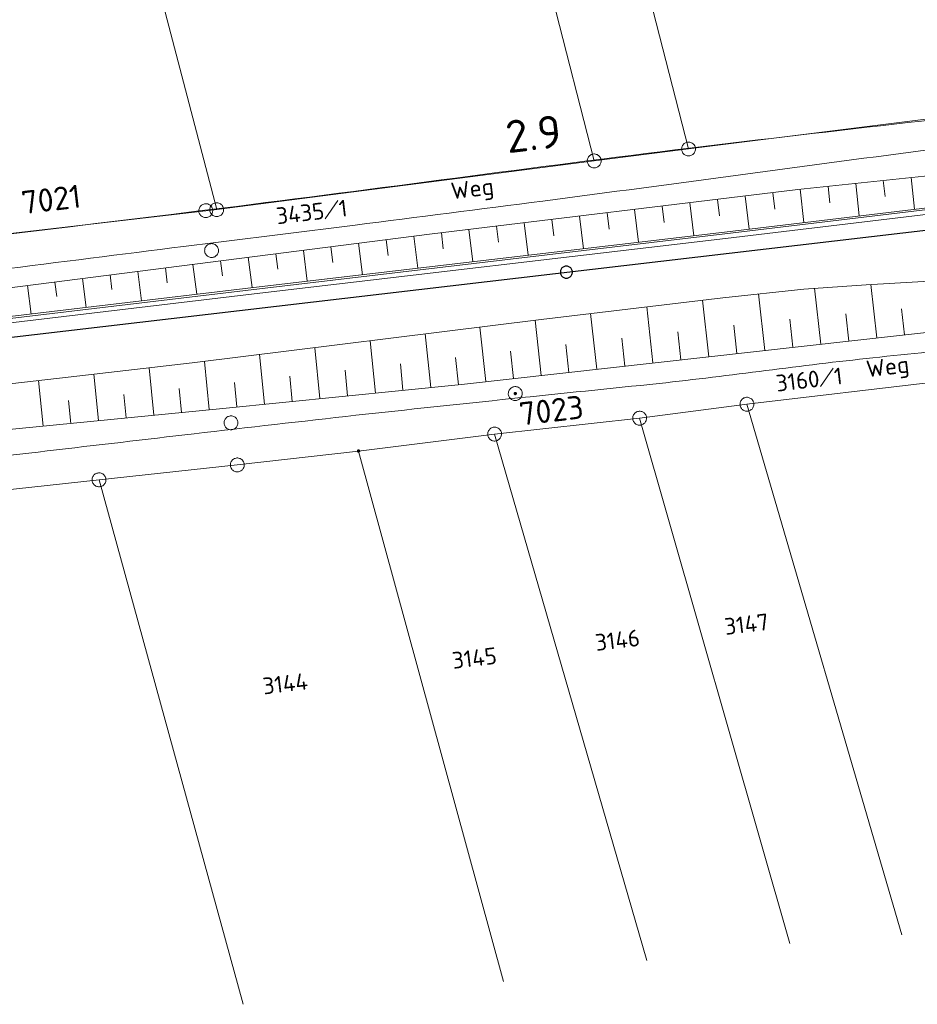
# Model space of a CAD drawing. Header units: metres. Extents: x 3425540 to 3446143, y 5432760 to 5444637.
# Tile 234 of 256: x 3437932 to 3438029, y 5439238 to 5439344. Entities that reach past the tile are written whole.
import ezdxf
from ezdxf.enums import TextEntityAlignment as Align

# ---------------------------------------------------------------- set-up
doc = ezdxf.new("R2010")
doc.units = ezdxf.units.M
for name, color, linetype, lineweight in [('B_Bestand', 9, 'Continuous', 18), ('B_Böschung', 9, 'Continuous', 18), ('B_Flurgrenzen', 9, 'Continuous', 18), ('B_Gleisachse', 9, 'Continuous', 25), ('B_Kilometrierung', 9, 'Continuous', 25), ('Bestand_Neu_Strecke 3443', 9, 'Continuous', 18)]:
    doc.layers.add(name, color=color, linetype=linetype, lineweight=lineweight)
doc.styles.get("Standard").update_dxf_attribs({"font": 'isocpeur.ttf'})

msp = doc.modelspace()

# ---------------------------------------------------------------- linework, layer by layer
at = {"layer": 'B_Bestand'}
for points, knots in [([(3437692.85, 5439287.22), (3437703.8, 5439288.68), (3437714.75, 5439290.13), (3437725.7, 5439291.59), (3437735.98, 5439292.95), (3437746.28, 5439294.21), (3437756.57, 5439295.54), (3437765.37, 5439296.68), (3437774.16, 5439297.88), (3437782.96, 5439299.01), (3437792.16, 5439300.2), (3437801.36, 5439301.31), (3437810.56, 5439302.49), (3437817.5, 5439303.38), (3437824.43, 5439304.31), (3437831.37, 5439305.2), (3437839.3, 5439306.22), (3437847.22, 5439307.22), (3437855.15, 5439308.2), (3437865.42, 5439309.47), (3437875.71, 5439310.56), (3437885.98, 5439311.81), (3437893.14, 5439312.68), (3437900.29, 5439313.67), (3437907.45, 5439314.54), (3437914.77, 5439315.42), (3437922.11, 5439316.14), (3437929.42, 5439317.05), (3437936.12, 5439317.89), (3437942.82, 5439318.74), (3437949.52, 5439319.58), (3437955.69, 5439320.35), (3437961.86, 5439321.12), (3437968.03, 5439321.89), (3437974.78, 5439322.74), (3437981.52, 5439323.6), (3437988.27, 5439324.48), (3438002.47, 5439326.32), (3438016.66, 5439328.29), (3438030.87, 5439330.13), (3438050.34, 5439332.64), (3438069.82, 5439335.13), (3438089.29, 5439337.61), (3438101.45, 5439339.16), (3438113.61, 5439340.74), (3438125.78, 5439342.24), (3438132.78, 5439343.11), (3438139.78, 5439343.97), (3438146.77, 5439344.83), (3438154.48, 5439345.78), (3438162.18, 5439346.73), (3438169.89, 5439347.68), (3438176.18, 5439348.46), (3438182.47, 5439349.16), (3438188.76, 5439349.93), (3438199.52, 5439351.26), (3438210.29, 5439352.58), (3438221.05, 5439353.9)], [0, 0, 0, 0, 0.062234, 0.062234, 0.062234, 0.120689, 0.120689, 0.120689, 0.170691, 0.170691, 0.170691, 0.222937, 0.222937, 0.222937, 0.262364, 0.262364, 0.262364, 0.307386, 0.307386, 0.307386, 0.365686, 0.365686, 0.365686, 0.406327, 0.406327, 0.406327, 0.447876, 0.447876, 0.447876, 0.48593, 0.48593, 0.48593, 0.520958, 0.520958, 0.520958, 0.559283, 0.559283, 0.559283, 0.640002, 0.640002, 0.640002, 0.750634, 0.750634, 0.750634, 0.819728, 0.819728, 0.819728, 0.859449, 0.859449, 0.859449, 0.903196, 0.903196, 0.903196, 0.9389, 0.9389, 0.9389, 1, 1, 1, 1]), ([(3438172.8, 5439351.16), (3438164.92, 5439350.14), (3438157.05, 5439349.12), (3438149.18, 5439348.1), (3438131.91, 5439345.86), (3438114.64, 5439343.69), (3438097.37, 5439341.49), (3438090.94, 5439340.67), (3438084.51, 5439339.85), (3438078.09, 5439339.04), (3438069.11, 5439337.89), (3438060.12, 5439336.8), (3438051.14, 5439335.7), (3438035.47, 5439333.78), (3438019.76, 5439332.09), (3438004.08, 5439330.18), (3437987.26, 5439328.12), (3437970.46, 5439325.8), (3437953.64, 5439323.71), (3437924.58, 5439320.09), (3437895.47, 5439316.9), (3437866.42, 5439313.22), (3437841.46, 5439310.06), (3437816.52, 5439306.71), (3437791.58, 5439303.34), (3437781.47, 5439301.97), (3437771.36, 5439300.48), (3437761.24, 5439299.12), (3437756.87, 5439298.54), (3437752.48, 5439297.99), (3437748.09, 5439297.49), (3437740.23, 5439296.59), (3437732.35, 5439295.77), (3437724.48, 5439294.9), (3437723.7, 5439294.82), (3437722.93, 5439294.72), (3437722.16, 5439294.63), (3437721.79, 5439294.59), (3437721.38, 5439294.63), (3437721.07, 5439294.84), (3437720.66, 5439295.11), (3437720.25, 5439295.38), (3437719.84, 5439295.65)], [0, 0, 0, 0, 0.05214, 0.05214, 0.05214, 0.166485, 0.166485, 0.166485, 0.209045, 0.209045, 0.209045, 0.268484, 0.268484, 0.268484, 0.372214, 0.372214, 0.372214, 0.483566, 0.483566, 0.483566, 0.67589, 0.67589, 0.67589, 0.841149, 0.841149, 0.841149, 0.90821, 0.90821, 0.90821, 0.937226, 0.937226, 0.937226, 0.989237, 0.989237, 0.989237, 0.994345, 0.994345, 0.994345, 0.996773, 0.996773, 0.996773, 1, 1, 1, 1]), ([(3437851.82, 5439286.89), (3437852.54, 5439287.23), (3437853.26, 5439287.58), (3437853.98, 5439287.92), (3437856.46, 5439289.12), (3437859.44, 5439288.72), (3437862.18, 5439289.05), (3437867.02, 5439289.62), (3437871.86, 5439290.2), (3437876.69, 5439290.77), (3437883.25, 5439291.55), (3437889.8, 5439292.33), (3437896.35, 5439293.09), (3437903.9, 5439293.98), (3437911.44, 5439294.81), (3437918.99, 5439295.69), (3437929.54, 5439296.91), (3437940.1, 5439298.16), (3437950.65, 5439299.39), (3437956.47, 5439300.06), (3437962.28, 5439300.73), (3437968.1, 5439301.38), (3437973.7, 5439302), (3437979.31, 5439302.58), (3437984.91, 5439303.18), (3437990.21, 5439303.74), (3437995.51, 5439304.26), (3438000.81, 5439304.82), (3438008.49, 5439305.64), (3438016.15, 5439306.76), (3438023.84, 5439307.58), (3438031.87, 5439308.43), (3438039.91, 5439309.23), (3438047.94, 5439310.08), (3438052.48, 5439310.56), (3438057.02, 5439311.04), (3438061.56, 5439311.54), (3438069.92, 5439312.45), (3438078.26, 5439313.48), (3438086.61, 5439314.39), (3438094.6, 5439315.26), (3438102.59, 5439316.11), (3438110.58, 5439316.98), (3438119.05, 5439317.9), (3438127.52, 5439318.81), (3438135.98, 5439319.74), (3438143.66, 5439320.59), (3438151.34, 5439321.47), (3438159.01, 5439322.33), (3438165.84, 5439323.1), (3438172.67, 5439323.84), (3438179.49, 5439324.66), (3438186.08, 5439325.46), (3438192.65, 5439326.37), (3438199.23, 5439327.25), (3438207.43, 5439328.34), (3438215.62, 5439329.44), (3438223.81, 5439330.53)], [0, 0, 0, 0, 0.006392, 0.006392, 0.006392, 0.028497, 0.028497, 0.028497, 0.067501, 0.067501, 0.067501, 0.120338, 0.120338, 0.120338, 0.181135, 0.181135, 0.181135, 0.266221, 0.266221, 0.266221, 0.313094, 0.313094, 0.313094, 0.358214, 0.358214, 0.358214, 0.400859, 0.400859, 0.400859, 0.462761, 0.462761, 0.462761, 0.527428, 0.527428, 0.527428, 0.564, 0.564, 0.564, 0.631289, 0.631289, 0.631289, 0.695633, 0.695633, 0.695633, 0.763812, 0.763812, 0.763812, 0.825676, 0.825676, 0.825676, 0.880666, 0.880666, 0.880666, 0.93381, 0.93381, 0.93381, 1, 1, 1, 1])]:
    msp.add_open_spline(points, degree=3, knots=knots, dxfattribs=at)
at = {"layer": 'B_Böschung'}
for p, q in [((3438022, 5439326.37), (3438022.37, 5439322.87)), ((3438024.98, 5439326.68), (3438025.17, 5439324.96)), ((3438027.97, 5439327), (3438028.33, 5439323.59)), ((3438013.06, 5439325.38), (3438013.27, 5439323.59)), ((3438016.03, 5439325.74), (3438016.42, 5439322.16)), ((3438019.02, 5439326.05), (3438019.2, 5439324.28)), ((3438004.12, 5439324.3), (3438004.55, 5439320.74)), ((3438007.1, 5439324.66), (3438007.32, 5439322.87)), ((3438010.08, 5439325.02), (3438010.51, 5439321.45)), ((3437995.19, 5439323.22), (3437995.4, 5439321.45)), ((3437998.16, 5439323.58), (3437998.59, 5439320.04)), ((3438001.14, 5439323.94), (3438001.36, 5439322.16)), ((3437986.25, 5439322.13), (3437986.68, 5439318.64)), ((3437989.23, 5439322.49), (3437989.44, 5439320.74)), ((3437992.21, 5439322.86), (3437992.63, 5439319.34)), ((3437977.32, 5439321.05), (3437977.53, 5439319.32)), ((3437980.29, 5439321.41), (3437980.72, 5439317.94)), ((3437983.27, 5439321.77), (3437983.48, 5439320.03)), ((3437968.39, 5439319.92), (3437968.82, 5439316.54)), ((3437971.36, 5439320.3), (3437971.58, 5439318.59)), ((3437974.34, 5439320.68), (3437974.78, 5439317.24)), ((3437959.46, 5439318.78), (3437959.67, 5439317.14)), ((3437962.44, 5439319.16), (3437962.86, 5439315.84)), ((3437965.41, 5439319.54), (3437965.62, 5439317.86)), ((3437953.51, 5439318.03), (3437953.71, 5439316.4)), ((3437956.48, 5439318.41), (3437956.9, 5439315.14)), ((3437944.58, 5439316.89), (3437944.98, 5439313.72)), ((3437947.56, 5439317.27), (3437947.76, 5439315.67)), ((3437950.53, 5439317.65), (3437950.94, 5439314.43)), ((3437935.65, 5439315.75), (3437935.85, 5439314.2)), ((3437938.63, 5439316.13), (3437939.02, 5439313.01)), ((3437941.6, 5439316.51), (3437941.8, 5439314.94)), ((3437932.68, 5439315.37), (3437933.07, 5439312.3)), ((3438018.25, 5439309.05), (3438017.57, 5439315.07)), ((3438024.28, 5439309.72), (3438023.64, 5439315.49)), ((3438006.17, 5439307.7), (3438005.49, 5439313.78)), ((3438012.21, 5439308.37), (3438011.53, 5439314.46)), ((3438000.13, 5439307.02), (3437999.46, 5439313.07)), ((3438027.26, 5439310.06), (3438026.95, 5439312.86)), ((3437988.1, 5439305.67), (3437987.43, 5439311.64)), ((3437994.1, 5439306.34), (3437993.42, 5439312.35)), ((3438015.23, 5439308.71), (3438014.89, 5439311.75)), ((3438021.26, 5439309.39), (3438020.93, 5439312.33)), ((3437982.13, 5439305.01), (3437981.48, 5439310.89)), ((3438003.15, 5439307.36), (3438002.81, 5439310.39)), ((3438009.19, 5439308.03), (3438008.85, 5439311.08)), ((3437970.2, 5439303.78), (3437969.63, 5439309.42)), ((3437976.17, 5439304.38), (3437975.59, 5439310.16)), ((3437997.11, 5439306.68), (3437996.78, 5439309.7)), ((3437964.23, 5439303.18), (3437963.68, 5439308.67)), ((3437985.11, 5439305.34), (3437984.78, 5439308.3)), ((3437991.08, 5439306.01), (3437990.74, 5439309)), ((3437952.28, 5439301.99), (3437951.77, 5439307.19)), ((3437958.25, 5439302.58), (3437957.72, 5439307.93)), ((3437979.15, 5439304.68), (3437978.86, 5439307.6)), ((3437946.31, 5439301.4), (3437945.81, 5439306.49)), ((3437967.21, 5439303.48), (3437966.93, 5439306.26)), ((3437973.18, 5439304.08), (3437972.9, 5439306.93)), ((3437934.37, 5439300.21), (3437933.89, 5439305.12)), ((3437940.34, 5439300.81), (3437939.85, 5439305.8)), ((3437961.24, 5439302.88), (3437960.97, 5439305.59)), ((3437949.3, 5439301.69), (3437949.04, 5439304.26)), ((3437955.27, 5439302.29), (3437955.01, 5439304.92)), ((3437937.36, 5439300.51), (3437937.11, 5439302.98)), ((3437943.33, 5439301.1), (3437943.08, 5439303.62))]:
    msp.add_line(p, q, dxfattribs=at)
for points in [[(3437712.44, 5439287.47), (3437733.46, 5439290.45), (3437756, 5439293.38), (3437759.35, 5439293.68), (3437791.34, 5439297.64), (3437821.74, 5439301.36), (3437864.99, 5439306.9), (3437889.42, 5439310), (3437908.25, 5439312.26), (3437976.03, 5439320.89), (3438015.75, 5439325.71), (3438042.4, 5439328.52), (3438062.38, 5439330.66), (3438094.98, 5439335.45), (3438125.2, 5439339.77), (3438166.13, 5439345.24), (3438195.07, 5439348.78), (3438213.16, 5439351.03), (3438221.11, 5439352.06)], [(3437712.44, 5439287.47), (3437725.71, 5439288.68), (3437744.35, 5439290.32), (3437755.99, 5439291.42), (3437772.19, 5439293.37), (3437805.77, 5439297.27), (3437831.11, 5439300.19), (3437889.06, 5439307.07), (3437957.67, 5439315.23), (3438007.86, 5439321.13), (3438042.34, 5439325.27), (3438089.44, 5439331.18), (3438118.26, 5439334.71), (3438177.51, 5439342.08), (3438221.62, 5439347.38)], [(3437919.14, 5439303.46), (3437937.09, 5439305.48), (3437950.46, 5439307.03), (3437988.1, 5439311.72), (3438007.66, 5439314.04), (3438016.42, 5439314.99), (3438023.14, 5439315.46), (3438029.32, 5439315.82), (3438036.87, 5439316.35), (3438044.96, 5439317.01), (3438066.98, 5439319.91), (3438085.76, 5439322.29), (3438106.83, 5439324.97), (3438124.37, 5439327.34), (3438157.14, 5439331.2), (3438174.14, 5439333.52), (3438195.74, 5439336.13), (3438214.82, 5439338.03), (3438222.66, 5439339.1)], [(3437648.05, 5439269.27), (3437667.86, 5439271.69), (3437689.07, 5439274.15), (3437730.12, 5439278.67), (3437749.73, 5439281.01), (3437793.56, 5439286.03), (3437805.56, 5439287.12), (3437822.65, 5439288.78), (3437836.25, 5439289.92), (3437860.24, 5439292.36), (3437875.62, 5439294.02), (3437904.88, 5439297.22), (3437921.51, 5439298.94), (3437953.76, 5439302.13), (3437979.48, 5439304.71), (3438037.66, 5439311.22), (3438085.62, 5439316.76), (3438117.4, 5439320.47), (3438166.38, 5439326.13), (3438196.5, 5439329.62), (3438223.43, 5439332.81)]]:
    msp.add_lwpolyline(points, dxfattribs=at)
at = {"layer": 'B_Flurgrenzen'}
for p, q in [((3438003.98, 5439330.09), (3437989.72, 5439385.79)), ((3437993.8, 5439328.8), (3437979.54, 5439384.72)), ((3437953.09, 5439323.55), (3437938.51, 5439379.36)), ((3438003.98, 5439330.09), (3438050.86, 5439335.97)), ((3437993.8, 5439328.8), (3438003.98, 5439330.09)), ((3437953.09, 5439323.55), (3437993.8, 5439328.8)), ((3437964.79, 5439322.56), (3437966.17, 5439324.54)), ((3437930.87, 5439320.99), (3437951.91, 5439323.44)), ((3437951.91, 5439323.44), (3437953.09, 5439323.55)), ((3438010.27, 5439302.57), (3438058.2, 5439308.25)), ((3438018.19, 5439304.47), (3438019.56, 5439306.45)), ((3437998.7, 5439301.07), (3438010.27, 5439302.57)), ((3438026.99, 5439245.39), (3438010.27, 5439302.57)), ((3437983.06, 5439299.35), (3437998.7, 5439301.07)), ((3438014.89, 5439244.43), (3437998.7, 5439301.07)), ((3437968.38, 5439297.53), (3437983.06, 5439299.35)), ((3437999.46, 5439242.61), (3437983.06, 5439299.35)), ((3437955.31, 5439296.03), (3437968.38, 5439297.53)), ((3437984.03, 5439240.35), (3437968.38, 5439297.53)), ((3437940.4, 5439294.43), (3437955.31, 5439296.03)), ((3437902.58, 5439290.25), (3437940.4, 5439294.43)), ((3437955.96, 5439237.89), (3437940.4, 5439294.43))]:
    msp.add_line(p, q, dxfattribs=at)
for points in [[(3438004.21, 5439330.8), (3438004.12, 5439330.82), (3438004.03, 5439330.84), (3438003.93, 5439330.84), (3438003.84, 5439330.82), (3438003.75, 5439330.8), (3438003.66, 5439330.77), (3438003.58, 5439330.72), (3438003.5, 5439330.67), (3438003.43, 5439330.6), (3438003.38, 5439330.53), (3438003.33, 5439330.45), (3438003.28, 5439330.37), (3438003.26, 5439330.28), (3438003.24, 5439330.18), (3438003.23, 5439330.09), (3438003.23, 5439330), (3438003.25, 5439329.91), (3438003.28, 5439329.82), (3438003.32, 5439329.73), (3438003.37, 5439329.65), (3438003.43, 5439329.58), (3438003.49, 5439329.51), (3438003.57, 5439329.46), (3438003.65, 5439329.41), (3438003.74, 5439329.38), (3438003.83, 5439329.35), (3438003.92, 5439329.34), (3438004.02, 5439329.34), (3438004.11, 5439329.35), (3438004.2, 5439329.38), (3438004.29, 5439329.41), (3438004.38, 5439329.45), (3438004.45, 5439329.51), (3438004.52, 5439329.57), (3438004.58, 5439329.65), (3438004.63, 5439329.72), (3438004.67, 5439329.81), (3438004.7, 5439329.9), (3438004.72, 5439329.99), (3438004.72, 5439330.08), (3438004.72, 5439330.18), (3438004.7, 5439330.27), (3438004.68, 5439330.36), (3438004.64, 5439330.44), (3438004.58, 5439330.52), (3438004.52, 5439330.6), (3438004.46, 5439330.66), (3438004.38, 5439330.72), (3438004.3, 5439330.76), (3438004.21, 5439330.8)], [(3437994.03, 5439329.51), (3437993.94, 5439329.54), (3437993.85, 5439329.55), (3437993.75, 5439329.55), (3437993.66, 5439329.54), (3437993.57, 5439329.51), (3437993.48, 5439329.48), (3437993.4, 5439329.44), (3437993.32, 5439329.38), (3437993.25, 5439329.32), (3437993.2, 5439329.24), (3437993.15, 5439329.17), (3437993.11, 5439329.08), (3437993.08, 5439328.99), (3437993.06, 5439328.9), (3437993.05, 5439328.81), (3437993.05, 5439328.71), (3437993.07, 5439328.62), (3437993.1, 5439328.53), (3437993.14, 5439328.45), (3437993.19, 5439328.37), (3437993.25, 5439328.29), (3437993.31, 5439328.23), (3437993.4, 5439328.17), (3437993.47, 5439328.13), (3437993.56, 5439328.09), (3437993.65, 5439328.07), (3437993.74, 5439328.06), (3437993.84, 5439328.05), (3437993.93, 5439328.07), (3437994.02, 5439328.09), (3437994.11, 5439328.12), (3437994.2, 5439328.17), (3437994.27, 5439328.22), (3437994.34, 5439328.29), (3437994.4, 5439328.36), (3437994.45, 5439328.44), (3437994.49, 5439328.52), (3437994.52, 5439328.61), (3437994.54, 5439328.71), (3437994.54, 5439328.8), (3437994.54, 5439328.89), (3437994.52, 5439328.98), (3437994.5, 5439329.07), (3437994.46, 5439329.16), (3437994.4, 5439329.24), (3437994.35, 5439329.31), (3437994.28, 5439329.38), (3437994.2, 5439329.43), (3437994.12, 5439329.48), (3437994.03, 5439329.51)], [(3437952.15, 5439324.16), (3437952.05, 5439324.18), (3437951.97, 5439324.19), (3437951.87, 5439324.19), (3437951.77, 5439324.18), (3437951.69, 5439324.15), (3437951.59, 5439324.12), (3437951.51, 5439324.08), (3437951.44, 5439324.02), (3437951.37, 5439323.96), (3437951.31, 5439323.88), (3437951.26, 5439323.81), (3437951.22, 5439323.72), (3437951.19, 5439323.63), (3437951.17, 5439323.54), (3437951.17, 5439323.45), (3437951.17, 5439323.35), (3437951.18, 5439323.26), (3437951.21, 5439323.17), (3437951.25, 5439323.09), (3437951.31, 5439323.01), (3437951.36, 5439322.93), (3437951.43, 5439322.87), (3437951.51, 5439322.81), (3437951.59, 5439322.77), (3437951.67, 5439322.73), (3437951.77, 5439322.71), (3437951.86, 5439322.7), (3437951.95, 5439322.69), (3437952.05, 5439322.71), (3437952.14, 5439322.73), (3437952.23, 5439322.77), (3437952.31, 5439322.81), (3437952.38, 5439322.86), (3437952.45, 5439322.93), (3437952.51, 5439323), (3437952.56, 5439323.08), (3437952.6, 5439323.16), (3437952.63, 5439323.25), (3437952.65, 5439323.35), (3437952.66, 5439323.44), (3437952.66, 5439323.53), (3437952.64, 5439323.63), (3437952.61, 5439323.72), (3437952.57, 5439323.8), (3437952.51, 5439323.88), (3437952.46, 5439323.95), (3437952.39, 5439324.02), (3437952.31, 5439324.08), (3437952.23, 5439324.12), (3437952.15, 5439324.16)], [(3437953.33, 5439324.26), (3437953.23, 5439324.29), (3437953.14, 5439324.3), (3437953.05, 5439324.3), (3437952.95, 5439324.29), (3437952.86, 5439324.26), (3437952.77, 5439324.23), (3437952.69, 5439324.19), (3437952.62, 5439324.13), (3437952.55, 5439324.07), (3437952.49, 5439323.99), (3437952.44, 5439323.92), (3437952.4, 5439323.83), (3437952.37, 5439323.74), (3437952.35, 5439323.65), (3437952.34, 5439323.55), (3437952.34, 5439323.46), (3437952.36, 5439323.37), (3437952.39, 5439323.28), (3437952.43, 5439323.2), (3437952.49, 5439323.12), (3437952.54, 5439323.04), (3437952.61, 5439322.98), (3437952.69, 5439322.92), (3437952.77, 5439322.87), (3437952.85, 5439322.84), (3437952.95, 5439322.81), (3437953.03, 5439322.8), (3437953.13, 5439322.8), (3437953.23, 5439322.81), (3437953.31, 5439322.84), (3437953.41, 5439322.87), (3437953.49, 5439322.91), (3437953.56, 5439322.97), (3437953.63, 5439323.03), (3437953.69, 5439323.11), (3437953.74, 5439323.19), (3437953.78, 5439323.27), (3437953.81, 5439323.36), (3437953.83, 5439323.45), (3437953.83, 5439323.55), (3437953.83, 5439323.64), (3437953.82, 5439323.73), (3437953.79, 5439323.82), (3437953.75, 5439323.9), (3437953.69, 5439323.98), (3437953.64, 5439324.06), (3437953.57, 5439324.12), (3437953.49, 5439324.18), (3437953.41, 5439324.23), (3437953.33, 5439324.26)], [(3437952.72, 5439318.41), (3437952.81, 5439318.44), (3437952.89, 5439318.48), (3437952.98, 5439318.53), (3437953.05, 5439318.59), (3437953.11, 5439318.66), (3437953.17, 5439318.74), (3437953.22, 5439318.81), (3437953.25, 5439318.9), (3437953.27, 5439318.99), (3437953.28, 5439319.09), (3437953.28, 5439319.18), (3437953.27, 5439319.27), (3437953.25, 5439319.36), (3437953.21, 5439319.45), (3437953.17, 5439319.53), (3437953.12, 5439319.61), (3437953.05, 5439319.68), (3437952.98, 5439319.74), (3437952.91, 5439319.79), (3437952.82, 5439319.83), (3437952.73, 5439319.86), (3437952.64, 5439319.88), (3437952.54, 5439319.89), (3437952.45, 5439319.88), (3437952.36, 5439319.87), (3437952.27, 5439319.84), (3437952.19, 5439319.8), (3437952.1, 5439319.75), (3437952.03, 5439319.69), (3437951.97, 5439319.62), (3437951.91, 5439319.54), (3437951.86, 5439319.46), (3437951.83, 5439319.38), (3437951.8, 5439319.28), (3437951.8, 5439319.19), (3437951.79, 5439319.1), (3437951.8, 5439319), (3437951.83, 5439318.91), (3437951.86, 5439318.82), (3437951.91, 5439318.74), (3437951.96, 5439318.67), (3437952.02, 5439318.6), (3437952.09, 5439318.53), (3437952.17, 5439318.49), (3437952.26, 5439318.45), (3437952.35, 5439318.42), (3437952.44, 5439318.4), (3437952.54, 5439318.39), (3437952.63, 5439318.39), (3437952.72, 5439318.41)], [(3437986.03, 5439303.81), (3437986.02, 5439303.91), (3437985.99, 5439303.99), (3437985.95, 5439304.08), (3437985.9, 5439304.16), (3437985.83, 5439304.23), (3437985.77, 5439304.3), (3437985.7, 5439304.36), (3437985.61, 5439304.4), (3437985.53, 5439304.44), (3437985.43, 5439304.46), (3437985.34, 5439304.47), (3437985.25, 5439304.47), (3437985.15, 5439304.46), (3437985.06, 5439304.44), (3437984.98, 5439304.4), (3437984.89, 5439304.36), (3437984.82, 5439304.3), (3437984.75, 5439304.24), (3437984.69, 5439304.17), (3437984.64, 5439304.09), (3437984.59, 5439304.01), (3437984.56, 5439303.92), (3437984.55, 5439303.82), (3437984.54, 5439303.73), (3437984.54, 5439303.64), (3437984.56, 5439303.54), (3437984.59, 5439303.46), (3437984.63, 5439303.37), (3437984.68, 5439303.29), (3437984.74, 5439303.22), (3437984.81, 5439303.15), (3437984.88, 5439303.09), (3437984.96, 5439303.05), (3437985.05, 5439303.01), (3437985.14, 5439302.99), (3437985.23, 5439302.98), (3437985.33, 5439302.98), (3437985.42, 5439302.99), (3437985.51, 5439303.01), (3437985.6, 5439303.05), (3437985.68, 5439303.09), (3437985.76, 5439303.14), (3437985.83, 5439303.21), (3437985.89, 5439303.28), (3437985.94, 5439303.36), (3437985.98, 5439303.44), (3437986.01, 5439303.53), (3437986.03, 5439303.63), (3437986.04, 5439303.72), (3437986.03, 5439303.81)], [(3437985.41, 5439303.72), (3437985.41, 5439303.74), (3437985.41, 5439303.76), (3437985.4, 5439303.77), (3437985.4, 5439303.78), (3437985.39, 5439303.8), (3437985.38, 5439303.81), (3437985.37, 5439303.82), (3437985.36, 5439303.83), (3437985.34, 5439303.84), (3437985.33, 5439303.84), (3437985.31, 5439303.85), (3437985.3, 5439303.85), (3437985.28, 5439303.85), (3437985.26, 5439303.85), (3437985.25, 5439303.84), (3437985.24, 5439303.84), (3437985.22, 5439303.83), (3437985.21, 5439303.82), (3437985.2, 5439303.81), (3437985.19, 5439303.8), (3437985.18, 5439303.78), (3437985.17, 5439303.77), (3437985.17, 5439303.76), (3437985.16, 5439303.74), (3437985.16, 5439303.72), (3437985.16, 5439303.71), (3437985.17, 5439303.69), (3437985.17, 5439303.68), (3437985.18, 5439303.66), (3437985.19, 5439303.65), (3437985.2, 5439303.64), (3437985.21, 5439303.63), (3437985.22, 5439303.62), (3437985.24, 5439303.61), (3437985.25, 5439303.61), (3437985.26, 5439303.6), (3437985.28, 5439303.6), (3437985.3, 5439303.6), (3437985.31, 5439303.6), (3437985.33, 5439303.61), (3437985.34, 5439303.61), (3437985.36, 5439303.62), (3437985.37, 5439303.63), (3437985.38, 5439303.64), (3437985.39, 5439303.65), (3437985.4, 5439303.66), (3437985.4, 5439303.68), (3437985.41, 5439303.69), (3437985.41, 5439303.71), (3437985.41, 5439303.72)], [(3437985.39, 5439303.72), (3437985.39, 5439303.74), (3437985.38, 5439303.75), (3437985.38, 5439303.76), (3437985.37, 5439303.78), (3437985.37, 5439303.79), (3437985.36, 5439303.8), (3437985.34, 5439303.81), (3437985.33, 5439303.82), (3437985.32, 5439303.82), (3437985.31, 5439303.82), (3437985.29, 5439303.82), (3437985.28, 5439303.82), (3437985.26, 5439303.82), (3437985.25, 5439303.82), (3437985.24, 5439303.81), (3437985.23, 5439303.8), (3437985.22, 5439303.79), (3437985.21, 5439303.78), (3437985.2, 5439303.77), (3437985.19, 5439303.76), (3437985.19, 5439303.75), (3437985.19, 5439303.73), (3437985.19, 5439303.72), (3437985.19, 5439303.7), (3437985.19, 5439303.69), (3437985.2, 5439303.68), (3437985.21, 5439303.67), (3437985.22, 5439303.65), (3437985.23, 5439303.65), (3437985.24, 5439303.64), (3437985.25, 5439303.63), (3437985.26, 5439303.63), (3437985.28, 5439303.63), (3437985.29, 5439303.62), (3437985.31, 5439303.63), (3437985.32, 5439303.63), (3437985.33, 5439303.63), (3437985.34, 5439303.64), (3437985.36, 5439303.65), (3437985.37, 5439303.66), (3437985.37, 5439303.67), (3437985.38, 5439303.68), (3437985.38, 5439303.7), (3437985.39, 5439303.71), (3437985.39, 5439303.72)], [(3437985.36, 5439303.72), (3437985.36, 5439303.74), (3437985.36, 5439303.75), (3437985.36, 5439303.76), (3437985.35, 5439303.77), (3437985.34, 5439303.78), (3437985.33, 5439303.79), (3437985.32, 5439303.79), (3437985.31, 5439303.8), (3437985.3, 5439303.8), (3437985.29, 5439303.8), (3437985.27, 5439303.8), (3437985.26, 5439303.8), (3437985.25, 5439303.79), (3437985.24, 5439303.78), (3437985.23, 5439303.77), (3437985.22, 5439303.76), (3437985.22, 5439303.75), (3437985.21, 5439303.74), (3437985.21, 5439303.73), (3437985.21, 5439303.72), (3437985.21, 5439303.71), (3437985.22, 5439303.69), (3437985.22, 5439303.68), (3437985.23, 5439303.67), (3437985.24, 5439303.67), (3437985.25, 5439303.66), (3437985.26, 5439303.65), (3437985.27, 5439303.65), (3437985.29, 5439303.65), (3437985.3, 5439303.65), (3437985.31, 5439303.65), (3437985.32, 5439303.66), (3437985.33, 5439303.66), (3437985.34, 5439303.67), (3437985.35, 5439303.68), (3437985.36, 5439303.69), (3437985.36, 5439303.7), (3437985.36, 5439303.71), (3437985.36, 5439303.72)], [(3437985.34, 5439303.72), (3437985.34, 5439303.73), (3437985.34, 5439303.74), (3437985.33, 5439303.75), (3437985.32, 5439303.76), (3437985.32, 5439303.77), (3437985.31, 5439303.77), (3437985.3, 5439303.77), (3437985.29, 5439303.78), (3437985.28, 5439303.77), (3437985.27, 5439303.77), (3437985.26, 5439303.77), (3437985.25, 5439303.76), (3437985.25, 5439303.75), (3437985.24, 5439303.74), (3437985.24, 5439303.73), (3437985.24, 5439303.72), (3437985.24, 5439303.71), (3437985.24, 5439303.7), (3437985.25, 5439303.7), (3437985.25, 5439303.69), (3437985.26, 5439303.68), (3437985.27, 5439303.68), (3437985.28, 5439303.67), (3437985.29, 5439303.67), (3437985.3, 5439303.67), (3437985.31, 5439303.68), (3437985.32, 5439303.68), (3437985.32, 5439303.69), (3437985.33, 5439303.7), (3437985.34, 5439303.7), (3437985.34, 5439303.71), (3437985.34, 5439303.72)], [(3437985.32, 5439303.72), (3437985.31, 5439303.73), (3437985.31, 5439303.74), (3437985.31, 5439303.74), (3437985.3, 5439303.75), (3437985.29, 5439303.75), (3437985.29, 5439303.75), (3437985.28, 5439303.75), (3437985.27, 5439303.75), (3437985.27, 5439303.74), (3437985.26, 5439303.74), (3437985.26, 5439303.73), (3437985.26, 5439303.72), (3437985.26, 5439303.71), (3437985.27, 5439303.71), (3437985.27, 5439303.7), (3437985.28, 5439303.7), (3437985.29, 5439303.7), (3437985.29, 5439303.7), (3437985.3, 5439303.7), (3437985.31, 5439303.7), (3437985.31, 5439303.71), (3437985.31, 5439303.72), (3437985.32, 5439303.72)], [(3438010.51, 5439303.28), (3438010.42, 5439303.3), (3438010.33, 5439303.32), (3438010.23, 5439303.32), (3438010.14, 5439303.3), (3438010.05, 5439303.28), (3438009.95, 5439303.25), (3438009.87, 5439303.2), (3438009.8, 5439303.15), (3438009.73, 5439303.08), (3438009.67, 5439303.01), (3438009.62, 5439302.93), (3438009.58, 5439302.85), (3438009.55, 5439302.76), (3438009.53, 5439302.66), (3438009.53, 5439302.57), (3438009.53, 5439302.48), (3438009.55, 5439302.39), (3438009.57, 5439302.3), (3438009.61, 5439302.21), (3438009.67, 5439302.13), (3438009.72, 5439302.06), (3438009.79, 5439301.99), (3438009.87, 5439301.94), (3438009.95, 5439301.89), (3438010.04, 5439301.86), (3438010.13, 5439301.83), (3438010.22, 5439301.82), (3438010.32, 5439301.82), (3438010.41, 5439301.83), (3438010.5, 5439301.86), (3438010.59, 5439301.89), (3438010.67, 5439301.93), (3438010.74, 5439301.99), (3438010.82, 5439302.05), (3438010.87, 5439302.13), (3438010.92, 5439302.2), (3438010.96, 5439302.29), (3438010.99, 5439302.38), (3438011.01, 5439302.47), (3438011.02, 5439302.56), (3438011.02, 5439302.66), (3438011, 5439302.75), (3438010.97, 5439302.84), (3438010.93, 5439302.92), (3438010.88, 5439303), (3438010.82, 5439303.08), (3438010.75, 5439303.14), (3438010.67, 5439303.2), (3438010.6, 5439303.24), (3438010.51, 5439303.28)], [(3437998.94, 5439301.78), (3437998.85, 5439301.8), (3437998.76, 5439301.81), (3437998.66, 5439301.82), (3437998.57, 5439301.8), (3437998.48, 5439301.78), (3437998.38, 5439301.74), (3437998.3, 5439301.7), (3437998.23, 5439301.65), (3437998.16, 5439301.58), (3437998.1, 5439301.51), (3437998.05, 5439301.43), (3437998.01, 5439301.35), (3437997.98, 5439301.26), (3437997.96, 5439301.16), (3437997.96, 5439301.07), (3437997.96, 5439300.98), (3437997.98, 5439300.88), (3437998, 5439300.8), (3437998.04, 5439300.71), (3437998.1, 5439300.63), (3437998.15, 5439300.56), (3437998.22, 5439300.49), (3437998.3, 5439300.44), (3437998.38, 5439300.39), (3437998.47, 5439300.36), (3437998.56, 5439300.33), (3437998.65, 5439300.32), (3437998.75, 5439300.32), (3437998.84, 5439300.33), (3437998.93, 5439300.36), (3437999.02, 5439300.39), (3437999.1, 5439300.43), (3437999.17, 5439300.49), (3437999.25, 5439300.55), (3437999.3, 5439300.63), (3437999.35, 5439300.7), (3437999.39, 5439300.79), (3437999.42, 5439300.88), (3437999.44, 5439300.97), (3437999.45, 5439301.06), (3437999.45, 5439301.16), (3437999.43, 5439301.25), (3437999.4, 5439301.34), (3437999.36, 5439301.42), (3437999.31, 5439301.5), (3437999.25, 5439301.58), (3437999.18, 5439301.64), (3437999.1, 5439301.7), (3437999.03, 5439301.74), (3437998.94, 5439301.78)], [(3437954.82, 5439299.85), (3437954.91, 5439299.88), (3437954.99, 5439299.91), (3437955.07, 5439299.97), (3437955.14, 5439300.03), (3437955.21, 5439300.1), (3437955.27, 5439300.17), (3437955.31, 5439300.25), (3437955.35, 5439300.34), (3437955.37, 5439300.43), (3437955.38, 5439300.52), (3437955.38, 5439300.61), (3437955.37, 5439300.71), (3437955.35, 5439300.8), (3437955.31, 5439300.89), (3437955.27, 5439300.97), (3437955.22, 5439301.05), (3437955.15, 5439301.12), (3437955.08, 5439301.18), (3437955, 5439301.23), (3437954.92, 5439301.26), (3437954.83, 5439301.3), (3437954.74, 5439301.32), (3437954.64, 5439301.32), (3437954.55, 5439301.32), (3437954.46, 5439301.3), (3437954.37, 5439301.27), (3437954.28, 5439301.24), (3437954.2, 5439301.18), (3437954.13, 5439301.12), (3437954.07, 5439301.05), (3437954.01, 5439300.98), (3437953.96, 5439300.9), (3437953.93, 5439300.81), (3437953.9, 5439300.72), (3437953.89, 5439300.63), (3437953.89, 5439300.54), (3437953.9, 5439300.44), (3437953.93, 5439300.35), (3437953.96, 5439300.26), (3437954, 5439300.18), (3437954.05, 5439300.1), (3437954.12, 5439300.03), (3437954.19, 5439299.97), (3437954.27, 5439299.92), (3437954.36, 5439299.88), (3437954.45, 5439299.85), (3437954.54, 5439299.83), (3437954.63, 5439299.83), (3437954.72, 5439299.83), (3437954.82, 5439299.85)], [(3437983.3, 5439300.07), (3437983.2, 5439300.09), (3437983.12, 5439300.1), (3437983.02, 5439300.1), (3437982.92, 5439300.09), (3437982.84, 5439300.06), (3437982.74, 5439300.03), (3437982.66, 5439299.99), (3437982.59, 5439299.93), (3437982.52, 5439299.87), (3437982.46, 5439299.79), (3437982.41, 5439299.72), (3437982.37, 5439299.63), (3437982.34, 5439299.54), (3437982.32, 5439299.45), (3437982.32, 5439299.36), (3437982.32, 5439299.26), (3437982.33, 5439299.17), (3437982.36, 5439299.08), (3437982.4, 5439299), (3437982.46, 5439298.92), (3437982.51, 5439298.84), (3437982.58, 5439298.78), (3437982.66, 5439298.72), (3437982.74, 5439298.68), (3437982.82, 5439298.64), (3437982.92, 5439298.62), (3437983.01, 5439298.61), (3437983.1, 5439298.6), (3437983.2, 5439298.62), (3437983.29, 5439298.64), (3437983.38, 5439298.68), (3437983.46, 5439298.72), (3437983.53, 5439298.77), (3437983.6, 5439298.84), (3437983.66, 5439298.91), (3437983.71, 5439298.99), (3437983.75, 5439299.07), (3437983.78, 5439299.16), (3437983.8, 5439299.26), (3437983.81, 5439299.35), (3437983.81, 5439299.44), (3437983.79, 5439299.54), (3437983.76, 5439299.63), (3437983.72, 5439299.71), (3437983.66, 5439299.79), (3437983.61, 5439299.86), (3437983.54, 5439299.93), (3437983.46, 5439299.99), (3437983.38, 5439300.03), (3437983.3, 5439300.07)], [(3437968.42, 5439297.65), (3437968.41, 5439297.65), (3437968.39, 5439297.66), (3437968.38, 5439297.66), (3437968.36, 5439297.65), (3437968.35, 5439297.65), (3437968.33, 5439297.65), (3437968.32, 5439297.64), (3437968.31, 5439297.63), (3437968.29, 5439297.62), (3437968.28, 5439297.61), (3437968.27, 5439297.59), (3437968.27, 5439297.58), (3437968.26, 5439297.56), (3437968.26, 5439297.55), (3437968.26, 5439297.52), (3437968.26, 5439297.5), (3437968.27, 5439297.49), (3437968.27, 5439297.47), (3437968.28, 5439297.46), (3437968.29, 5439297.45), (3437968.3, 5439297.44), (3437968.32, 5439297.43), (3437968.33, 5439297.42), (3437968.34, 5439297.41), (3437968.36, 5439297.41), (3437968.38, 5439297.41), (3437968.39, 5439297.41), (3437968.41, 5439297.41), (3437968.42, 5439297.41), (3437968.44, 5439297.42), (3437968.45, 5439297.43), (3437968.46, 5439297.43), (3437968.47, 5439297.45), (3437968.49, 5439297.46), (3437968.49, 5439297.47), (3437968.5, 5439297.48), (3437968.51, 5439297.5), (3437968.51, 5439297.52), (3437968.51, 5439297.53), (3437968.51, 5439297.55), (3437968.51, 5439297.56), (3437968.5, 5439297.58), (3437968.49, 5439297.59), (3437968.49, 5439297.6), (3437968.48, 5439297.62), (3437968.46, 5439297.63), (3437968.45, 5439297.64), (3437968.44, 5439297.64), (3437968.42, 5439297.65)], [(3437968.42, 5439297.63), (3437968.4, 5439297.63), (3437968.39, 5439297.63), (3437968.37, 5439297.63), (3437968.36, 5439297.63), (3437968.35, 5439297.62), (3437968.33, 5439297.62), (3437968.32, 5439297.61), (3437968.31, 5439297.6), (3437968.3, 5439297.59), (3437968.3, 5439297.58), (3437968.29, 5439297.57), (3437968.29, 5439297.55), (3437968.28, 5439297.54), (3437968.28, 5439297.53), (3437968.29, 5439297.5), (3437968.3, 5439297.49), (3437968.3, 5439297.47), (3437968.31, 5439297.46), (3437968.32, 5439297.45), (3437968.33, 5439297.44), (3437968.35, 5439297.44), (3437968.36, 5439297.43), (3437968.37, 5439297.43), (3437968.39, 5439297.43), (3437968.4, 5439297.43), (3437968.41, 5439297.44), (3437968.43, 5439297.44), (3437968.44, 5439297.45), (3437968.45, 5439297.46), (3437968.46, 5439297.47), (3437968.47, 5439297.48), (3437968.48, 5439297.49), (3437968.48, 5439297.5), (3437968.48, 5439297.52), (3437968.48, 5439297.53), (3437968.48, 5439297.55), (3437968.48, 5439297.56), (3437968.48, 5439297.57), (3437968.47, 5439297.58), (3437968.46, 5439297.6), (3437968.45, 5439297.61), (3437968.44, 5439297.61), (3437968.43, 5439297.62), (3437968.42, 5439297.63)], [(3437968.41, 5439297.6), (3437968.4, 5439297.61), (3437968.38, 5439297.61), (3437968.37, 5439297.61), (3437968.36, 5439297.6), (3437968.35, 5439297.6), (3437968.34, 5439297.59), (3437968.33, 5439297.58), (3437968.32, 5439297.57), (3437968.32, 5439297.56), (3437968.31, 5439297.55), (3437968.31, 5439297.54), (3437968.31, 5439297.53), (3437968.31, 5439297.52), (3437968.31, 5439297.5), (3437968.32, 5439297.49), (3437968.33, 5439297.48), (3437968.33, 5439297.47), (3437968.34, 5439297.47), (3437968.35, 5439297.46), (3437968.37, 5439297.46), (3437968.38, 5439297.46), (3437968.39, 5439297.46), (3437968.4, 5439297.46), (3437968.41, 5439297.46), (3437968.43, 5439297.47), (3437968.43, 5439297.47), (3437968.44, 5439297.48), (3437968.45, 5439297.49), (3437968.46, 5439297.5), (3437968.46, 5439297.53), (3437968.46, 5439297.54), (3437968.46, 5439297.55), (3437968.45, 5439297.56), (3437968.45, 5439297.58), (3437968.44, 5439297.58), (3437968.43, 5439297.59), (3437968.42, 5439297.6), (3437968.41, 5439297.6)], [(3437968.4, 5439297.58), (3437968.39, 5439297.58), (3437968.38, 5439297.58), (3437968.37, 5439297.58), (3437968.36, 5439297.58), (3437968.35, 5439297.57), (3437968.35, 5439297.57), (3437968.34, 5439297.56), (3437968.34, 5439297.55), (3437968.33, 5439297.54), (3437968.33, 5439297.53), (3437968.34, 5439297.52), (3437968.34, 5439297.51), (3437968.34, 5439297.5), (3437968.35, 5439297.49), (3437968.36, 5439297.49), (3437968.37, 5439297.48), (3437968.38, 5439297.48), (3437968.39, 5439297.48), (3437968.4, 5439297.48), (3437968.41, 5439297.49), (3437968.42, 5439297.49), (3437968.42, 5439297.5), (3437968.43, 5439297.51), (3437968.43, 5439297.52), (3437968.43, 5439297.53), (3437968.44, 5439297.54), (3437968.43, 5439297.55), (3437968.43, 5439297.55), (3437968.42, 5439297.56), (3437968.42, 5439297.57), (3437968.41, 5439297.58), (3437968.4, 5439297.58)], [(3437968.39, 5439297.56), (3437968.39, 5439297.56), (3437968.38, 5439297.56), (3437968.37, 5439297.55), (3437968.37, 5439297.55), (3437968.36, 5439297.54), (3437968.36, 5439297.54), (3437968.36, 5439297.52), (3437968.36, 5439297.52), (3437968.37, 5439297.51), (3437968.37, 5439297.51), (3437968.38, 5439297.51), (3437968.39, 5439297.5), (3437968.39, 5439297.51), (3437968.4, 5439297.51), (3437968.4, 5439297.52), (3437968.41, 5439297.52), (3437968.41, 5439297.54), (3437968.41, 5439297.54), (3437968.4, 5439297.55), (3437968.4, 5439297.55), (3437968.39, 5439297.56)], [(3437955.55, 5439296.74), (3437955.46, 5439296.77), (3437955.37, 5439296.78), (3437955.27, 5439296.78), (3437955.18, 5439296.76), (3437955.09, 5439296.74), (3437955, 5439296.71), (3437954.92, 5439296.67), (3437954.84, 5439296.61), (3437954.77, 5439296.55), (3437954.71, 5439296.47), (3437954.66, 5439296.39), (3437954.62, 5439296.31), (3437954.59, 5439296.22), (3437954.57, 5439296.13), (3437954.57, 5439296.03), (3437954.57, 5439295.94), (3437954.59, 5439295.85), (3437954.61, 5439295.76), (3437954.66, 5439295.68), (3437954.71, 5439295.59), (3437954.77, 5439295.52), (3437954.83, 5439295.46), (3437954.91, 5439295.4), (3437954.99, 5439295.35), (3437955.08, 5439295.32), (3437955.17, 5439295.29), (3437955.26, 5439295.28), (3437955.36, 5439295.28), (3437955.45, 5439295.29), (3437955.54, 5439295.32), (3437955.63, 5439295.35), (3437955.71, 5439295.39), (3437955.79, 5439295.45), (3437955.86, 5439295.51), (3437955.91, 5439295.59), (3437955.96, 5439295.66), (3437956.01, 5439295.75), (3437956.04, 5439295.84), (3437956.05, 5439295.93), (3437956.06, 5439296.03), (3437956.06, 5439296.12), (3437956.04, 5439296.21), (3437956.01, 5439296.3), (3437955.97, 5439296.38), (3437955.92, 5439296.46), (3437955.86, 5439296.54), (3437955.8, 5439296.6), (3437955.72, 5439296.66), (3437955.64, 5439296.71), (3437955.55, 5439296.74)], [(3437940.63, 5439295.14), (3437940.54, 5439295.17), (3437940.45, 5439295.18), (3437940.35, 5439295.18), (3437940.26, 5439295.16), (3437940.17, 5439295.14), (3437940.08, 5439295.11), (3437940, 5439295.07), (3437939.92, 5439295.01), (3437939.85, 5439294.95), (3437939.8, 5439294.87), (3437939.75, 5439294.79), (3437939.71, 5439294.71), (3437939.68, 5439294.62), (3437939.66, 5439294.53), (3437939.65, 5439294.43), (3437939.65, 5439294.34), (3437939.67, 5439294.25), (3437939.7, 5439294.16), (3437939.74, 5439294.08), (3437939.79, 5439293.99), (3437939.85, 5439293.92), (3437939.91, 5439293.86), (3437940, 5439293.8), (3437940.07, 5439293.75), (3437940.16, 5439293.72), (3437940.25, 5439293.69), (3437940.34, 5439293.68), (3437940.44, 5439293.68), (3437940.53, 5439293.69), (3437940.62, 5439293.72), (3437940.71, 5439293.75), (3437940.8, 5439293.79), (3437940.87, 5439293.85), (3437940.94, 5439293.91), (3437941, 5439293.99), (3437941.05, 5439294.06), (3437941.09, 5439294.15), (3437941.12, 5439294.24), (3437941.14, 5439294.33), (3437941.14, 5439294.43), (3437941.14, 5439294.52), (3437941.12, 5439294.61), (3437941.1, 5439294.7), (3437941.06, 5439294.78), (3437941, 5439294.86), (3437940.95, 5439294.94), (3437940.88, 5439295), (3437940.8, 5439295.06), (3437940.72, 5439295.11), (3437940.63, 5439295.14)]]:
    msp.add_lwpolyline(points, dxfattribs=at)
at = {"layer": 'B_Gleisachse'}
msp.add_line((3437532.8, 5439263.2), (3438222.38, 5439343.92), dxfattribs=at)
at = {"layer": 'B_Kilometrierung'}
msp.add_lwpolyline([(3437991.45, 5439316.81), (3437991.45, 5439316.89), (3437991.43, 5439316.98), (3437991.4, 5439317.05), (3437991.37, 5439317.12), (3437991.33, 5439317.2), (3437991.28, 5439317.26), (3437991.22, 5439317.31), (3437991.15, 5439317.36), (3437991.08, 5439317.4), (3437991, 5439317.43), (3437990.92, 5439317.45), (3437990.84, 5439317.46), (3437990.76, 5439317.46), (3437990.68, 5439317.45), (3437990.6, 5439317.43), (3437990.52, 5439317.4), (3437990.45, 5439317.36), (3437990.39, 5439317.31), (3437990.32, 5439317.26), (3437990.27, 5439317.2), (3437990.23, 5439317.12), (3437990.2, 5439317.05), (3437990.17, 5439316.98), (3437990.16, 5439316.89), (3437990.15, 5439316.81), (3437990.16, 5439316.73), (3437990.17, 5439316.65), (3437990.2, 5439316.57), (3437990.23, 5439316.5), (3437990.27, 5439316.43), (3437990.32, 5439316.37), (3437990.39, 5439316.31), (3437990.45, 5439316.26), (3437990.52, 5439316.22), (3437990.6, 5439316.19), (3437990.68, 5439316.17), (3437990.76, 5439316.16), (3437990.84, 5439316.16), (3437990.92, 5439316.17), (3437991, 5439316.19), (3437991.08, 5439316.22), (3437991.15, 5439316.26), (3437991.22, 5439316.31), (3437991.28, 5439316.37), (3437991.33, 5439316.43), (3437991.37, 5439316.5), (3437991.4, 5439316.57), (3437991.43, 5439316.65), (3437991.45, 5439316.73), (3437991.45, 5439316.81)], dxfattribs=at)
at = {"layer": 'Bestand_Neu_Strecke 3443', "flags": 128}
for points in [[(3437749.24, 5439290.58), (3437756.01, 5439291.22), (3437772.22, 5439293.17), (3437805.79, 5439297.07), (3437831.14, 5439299.99), (3437889.09, 5439306.87), (3437957.69, 5439315.03), (3438007.89, 5439320.93), (3438042.37, 5439325.07), (3438089.46, 5439330.98), (3438118.28, 5439334.51), (3438177.54, 5439341.88), (3438221.95, 5439347.65)], [(3437749.33, 5439290.09), (3437756.06, 5439290.73), (3437772.28, 5439292.68), (3437805.85, 5439296.57), (3437831.2, 5439299.5), (3437889.14, 5439306.38), (3437957.75, 5439314.53), (3438007.95, 5439320.43), (3438042.43, 5439324.58), (3438089.53, 5439330.48), (3438118.34, 5439334.02), (3438177.6, 5439341.38), (3438222.01, 5439347.15)]]:
    msp.add_lwpolyline(points, dxfattribs=at)

# ---------------------------------------------------------------- texts
at = {"layer": 'B_Bestand'}
for s, p in [('7021', (3437932.2, 5439323.04)), ('7023', (3437985.89, 5439300.26))]:
    msp.add_text(s, height=2.5, rotation=6.75, dxfattribs=at).set_placement(p)
for rotation, p in [(6.9138, (3437980.69, 5439325.56)), (6.9261, (3438025.48, 5439306.37))]:
    msp.add_text('Weg', height=1.8, rotation=rotation, dxfattribs=at).set_placement(p, align=Align.MIDDLE)
at = {"layer": 'B_Flurgrenzen'}
for s, p in [('3435', (3437964.68, 5439323.46)), ('3160', (3438018.08, 5439305.36))]:
    msp.add_text(s, height=1.8, rotation=6.7267, dxfattribs=at).set_placement(p, align=Align.MIDDLE_RIGHT)
for p in [(3437966.27, 5439323.64), (3438019.67, 5439305.55)]:
    msp.add_text('1', height=1.8, rotation=6.7267, dxfattribs=at).set_placement(p, align=Align.MIDDLE_LEFT)
for s, p in [('3147', (3438010.23, 5439278.87)), ('3146', (3437996.31, 5439277.15)), ('3145', (3437980.88, 5439275.22)), ('3144', (3437960.48, 5439272.46))]:
    msp.add_text(s, height=1.8, rotation=6.75, dxfattribs=at).set_placement(p, align=Align.MIDDLE)
at = {"layer": 'B_Kilometrierung'}
msp.add_text('2.9', height=3.499, rotation=6.676, dxfattribs=at).set_placement((3437987.25, 5439331.71), align=Align.MIDDLE)

doc.saveas('drawing.dxf')
